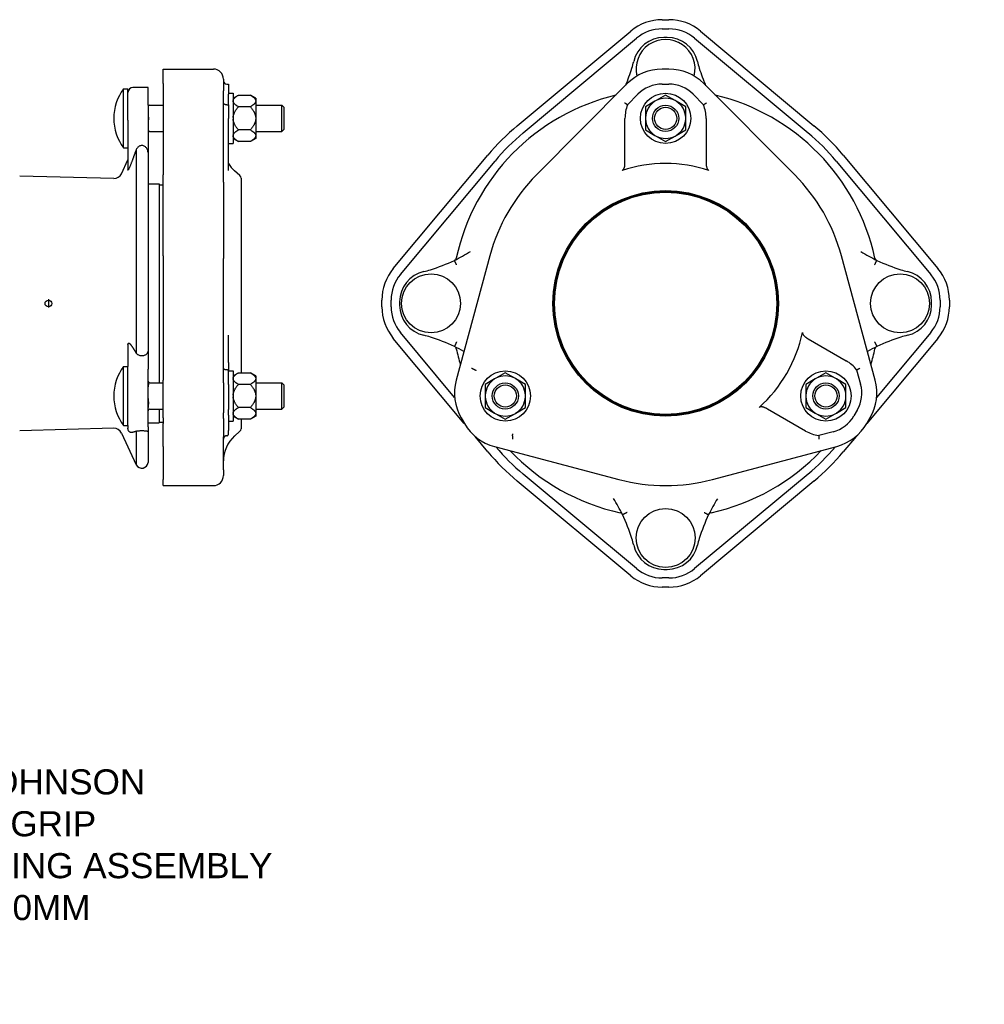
# Model space of a CAD drawing. Header units: millimetres. Extents: x 174 to 4346, y -111 to 879.
# Tile 4 of 5: x 790 to 1365, y -111 to 477. Entities that reach past the tile are written whole.
import ezdxf

# ---------------------------------------------------------------- set-up
doc = ezdxf.new("R2010")
doc.units = ezdxf.units.MM
for name, color, linetype in [('DETAIL', 2, 'Continuous'), ('ORIGIN', 6, 'Continuous'), ('TEXT', 7, 'Continuous')]:
    doc.layers.add(name, color=color, linetype=linetype)
doc.styles.add('fastrack', font='ARIAL.TTF')

msp = doc.modelspace()

# ---------------------------------------------------------------- linework, layer by layer
at = {"layer": 'DETAIL'}
for p, q in [((1173.15, 476.92), (1177.15, 476.92)), ((1173.15, 471.42), (1177.15, 471.42)), ((1086.62, 413.59), (1154.31, 470.09)), ((1090.14, 409.37), (1157.83, 465.87)), ((1176.15, 466.29), (1174.15, 466.29)), ((1192.48, 465.87), (1260.16, 409.37)), ((1196, 470.09), (1263.69, 413.59)), ((875.19, 438.75), (875.19, 447.42)), ((875.19, 447.42), (875.19, 447.42)), ((875.19, 447.42), (905.19, 447.42)), ((1177.1, 447.42), (1173.1, 447.42)), ((911.19, 441.42), (911.19, 434.52)), ((911.19, 441.42), (911.19, 441.42)), ((851.58, 400.43), (851.58, 435.63)), ((851.58, 435.63), (854.19, 435.63)), ((854.19, 417.02), (854.19, 435.63)), ((866.19, 436.53), (857.19, 436.53)), ((866.19, 425.85), (866.19, 436.53)), ((875.19, 438.75), (875.19, 384.22)), ((913.19, 438.46), (914.19, 438.46)), ((914.19, 438.45), (914.19, 438.46)), ((914.19, 438.45), (914.19, 432.43)), ((1152.26, 438.75), (1098.03, 384.22)), ((1173.11, 438.45), (1177.11, 438.46)), ((1252.22, 384.27), (1197.95, 438.76)), ((911.19, 379.99), (911.19, 434.52)), ((914.19, 433.03), (916.97, 433.03)), ((914.19, 426.1), (914.19, 432.43)), ((916.97, 433.03), (916.97, 403.03)), ((916.97, 430.03), (920.17, 431.88)), ((920.17, 431.88), (927.27, 431.88)), ((930.47, 430.03), (927.27, 431.88)), ((930.47, 430.03), (930.47, 428.63)), ((1152.43, 426.1), (1158.62, 432.43)), ((1175.15, 431.88), (1169.54, 428.63)), ((1180.77, 428.63), (1175.15, 431.88)), ((1191.6, 432.44), (1197.79, 426.11)), ((866.19, 425.85), (866.19, 397.55)), ((867.19, 425.88), (875.19, 425.88)), ((913.19, 426.1), (914.19, 426.1)), ((914.19, 426.1), (914.19, 418)), ((927.27, 424.95), (920.17, 424.95)), ((930.47, 428.63), (930.47, 428.19)), ((930.47, 428.19), (930.47, 418.47)), ((930.47, 425.88), (945.97, 425.88)), ((945.97, 410.18), (945.97, 425.88)), ((947.19, 424.66), (945.97, 425.88)), ((947.19, 424.66), (947.19, 411.4)), ((1168.78, 428.19), (1163.16, 424.95)), ((1163.16, 424.95), (1163.16, 418.47)), ((1169.54, 428.63), (1168.78, 428.19)), ((1181.53, 428.19), (1180.77, 428.63)), ((1187.15, 424.95), (1181.53, 428.19)), ((1187.15, 418.47), (1187.15, 424.95)), ((914.19, 391.69), (914.19, 418)), ((930.47, 418.47), (930.47, 417.59)), ((930.47, 417.59), (930.47, 407.86)), ((1150.91, 391.69), (1150.9, 418)), ((1163.16, 418.47), (1163.16, 417.59)), ((1163.16, 417.59), (1163.16, 411.1)), ((1187.15, 417.59), (1187.15, 418.47)), ((1187.15, 411.1), (1187.15, 417.59)), ((1199.32, 418.02), (1199.33, 391.7)), ((854.19, 417.02), (854.19, 387.26)), ((867.19, 410.18), (875.19, 410.18)), ((916.97, 406.02), (920.17, 404.18)), ((927.27, 411.1), (920.17, 411.1)), ((930.47, 406.02), (927.27, 404.18)), ((930.47, 410.18), (945.97, 410.18)), ((930.47, 407.86), (930.47, 407.42)), ((930.47, 407.42), (930.47, 406.02)), ((947.19, 411.4), (945.97, 410.18)), ((1163.16, 411.1), (1168.78, 407.86)), ((1168.78, 407.86), (1169.54, 407.42)), ((1169.54, 407.42), (1175.15, 404.18)), ((1175.15, 404.18), (1180.77, 407.42)), ((1180.77, 407.42), (1181.53, 407.86)), ((1181.53, 407.86), (1187.15, 411.1)), ((851.58, 400.43), (854.19, 400.43)), ((914.19, 403.03), (916.97, 403.03)), ((927.27, 404.18), (920.17, 404.18)), ((859.14, 399.35), (859.14, 277.8)), ((866.19, 397.55), (866.19, 278.86)), ((1012.59, 328.37), (1069.09, 396.06)), ((1281.22, 396.06), (1337.72, 328.37)), ((850.33, 384.96), (854.19, 393.24)), ((914.19, 386.94), (914.19, 391.69)), ((1016.81, 324.85), (1073.31, 392.54)), ((1277, 392.54), (1333.5, 324.85)), ((845.67, 382.07), (789.56, 383.52)), ((875.19, 335.89), (875.19, 384.22)), ((921.02, 383.87), (917.88, 386.67)), ((921.69, 382.37), (921.69, 266.13)), ((866.19, 378.88), (872.79, 378.88)), ((872.79, 378.88), (872.79, 260.13)), ((872.79, 378.38), (875.19, 378.38)), ((911.19, 379.99), (911.19, 334.33)), ((875.19, 335.89), (875.19, 261.66)), ((1070.16, 335.89), (1050.1, 261.66)), ((1300.24, 261.74), (1280.13, 335.97)), ((911.19, 260.09), (911.19, 334.33)), ((1005.76, 305.53), (1005.76, 309.53)), ((1011.26, 305.53), (1011.26, 309.53)), ((1016.39, 308.53), (1016.39, 306.53)), ((1333.92, 306.53), (1333.92, 308.53)), ((1339.05, 309.53), (1339.05, 305.53)), ((1344.55, 309.53), (1344.55, 305.53)), ((914.19, 282.42), (914.19, 288.68)), ((1049.19, 251.41), (1016.81, 290.2)), ((1333.5, 290.2), (1301.15, 251.45)), ((854.19, 282.96), (854.19, 269.83)), ((914.19, 272.35), (914.19, 282.42)), ((1054.97, 235.9), (1012.59, 286.68)), ((1260.16, 286.44), (1282.95, 273.29)), ((1337.72, 286.68), (1295.34, 235.91)), ((866.19, 278.86), (866.19, 268.3)), ((914.19, 272.35), (914.19, 267.37)), ((851.58, 234.68), (851.58, 269.88)), ((851.58, 269.88), (854.19, 269.88)), ((854.19, 256.64), (854.19, 269.83)), ((866.19, 233.82), (866.19, 268.3)), ((914.19, 259.05), (914.19, 267.37)), ((914.19, 267.28), (916.97, 267.28)), ((916.97, 267.28), (916.97, 237.28)), ((916.97, 264.28), (920.17, 266.13)), ((920.17, 266.13), (927.27, 266.13)), ((930.47, 264.28), (927.27, 266.13)), ((1079.46, 266.13), (1073.84, 262.88)), ((1085.07, 262.88), (1079.46, 266.13)), ((1270.85, 266.13), (1265.23, 262.88)), ((1276.47, 262.88), (1270.85, 266.13)), ((1289.2, 267.92), (1291.59, 259.4)), ((867.19, 260.13), (875.19, 260.13)), ((875.19, 239.27), (875.19, 261.66)), ((911.19, 260.09), (911.19, 242.27)), ((914.19, 259.05), (914.19, 244.25)), ((927.27, 259.2), (920.17, 259.2)), ((930.47, 264.28), (930.47, 262.88)), ((930.47, 262.88), (930.47, 262.44)), ((930.47, 262.44), (930.47, 252.72)), ((930.47, 260.13), (945.97, 260.13)), ((945.97, 244.43), (945.97, 260.13)), ((947.19, 258.91), (945.97, 260.13)), ((947.19, 258.91), (947.19, 245.65)), ((1073.08, 262.44), (1067.46, 259.2)), ((1067.46, 259.2), (1067.46, 252.72)), ((1073.84, 262.88), (1073.08, 262.44)), ((1085.83, 262.44), (1085.07, 262.88)), ((1091.45, 259.2), (1085.83, 262.44)), ((1091.45, 252.72), (1091.45, 259.2)), ((1264.47, 262.44), (1258.85, 259.2)), ((1258.85, 259.2), (1258.85, 252.72)), ((1265.23, 262.88), (1264.47, 262.44)), ((1277.23, 262.44), (1276.47, 262.88)), ((1282.84, 259.2), (1277.23, 262.44)), ((1282.84, 252.72), (1282.84, 259.2)), ((854.19, 234.68), (854.19, 256.64)), ((930.47, 252.72), (930.47, 251.84)), ((930.47, 251.84), (930.47, 242.11)), ((1067.46, 252.72), (1067.46, 251.84)), ((1067.46, 251.84), (1067.46, 245.35)), ((1091.45, 251.84), (1091.45, 252.72)), ((1091.45, 245.35), (1091.45, 251.84)), ((1258.85, 252.72), (1258.85, 251.84)), ((1258.85, 251.84), (1258.85, 245.35)), ((1282.84, 251.84), (1282.84, 252.72)), ((1282.84, 245.35), (1282.84, 251.84)), ((867.19, 244.43), (875.19, 244.43)), ((872.79, 244.43), (872.79, 236.18)), ((911.19, 238.81), (911.19, 242.27)), ((914.19, 240.79), (914.19, 244.25)), ((927.27, 245.35), (920.17, 245.35)), ((930.47, 244.43), (945.97, 244.43)), ((930.47, 242.11), (930.47, 241.67)), ((930.47, 241.67), (930.47, 240.27)), ((947.19, 245.65), (945.97, 244.43)), ((1067.46, 245.35), (1073.08, 242.11)), ((1073.08, 242.11), (1073.84, 241.67)), ((1073.84, 241.67), (1079.46, 238.43)), ((1079.46, 238.43), (1085.07, 241.67)), ((1085.07, 241.67), (1085.83, 242.11)), ((1085.83, 242.11), (1091.45, 245.35)), ((1258.76, 231.35), (1235.96, 244.5)), ((1258.85, 245.35), (1264.47, 242.11)), ((1264.47, 242.11), (1265.23, 241.67)), ((1265.23, 241.67), (1270.85, 238.43)), ((1270.85, 238.43), (1276.47, 241.67)), ((1276.47, 241.67), (1277.23, 242.11)), ((1277.23, 242.11), (1282.84, 245.35)), ((1289.56, 243.83), (1287.56, 240.37)), ((866.19, 236.18), (872.79, 236.18)), ((872.79, 236.68), (875.19, 236.68)), ((875.19, 239.27), (875.19, 235.81)), ((875.19, 222.09), (875.19, 235.81)), ((911.19, 238.81), (911.19, 227.89)), ((914.19, 240.79), (914.19, 231.72)), ((914.19, 237.28), (916.97, 237.28)), ((916.97, 240.27), (920.17, 238.43)), ((927.27, 238.43), (920.17, 238.43)), ((921.69, 238.43), (921.69, 232.68)), ((930.47, 240.27), (927.27, 238.43)), ((1053.03, 239.27), (1055.03, 235.81)), ((1295.33, 235.89), (1297.33, 239.36)), ((845.67, 232.98), (789.56, 231.53)), ((850.33, 230.09), (859.14, 211.2)), ((851.58, 234.68), (854.19, 234.68)), ((854.19, 234.68), (854.19, 233.01)), ((859.14, 231.14), (859.14, 211.2)), ((866.19, 233.82), (866.19, 230.96)), ((866.19, 230.96), (866.19, 212.65)), ((914.19, 229.58), (914.19, 231.72)), ((921.02, 231.19), (917.88, 228.38)), ((1275.1, 230.83), (1266.53, 228.63)), ((911.19, 208.19), (911.19, 227.89)), ((1069.09, 218.99), (1061.55, 228.02)), ((1288.85, 228.13), (1281.22, 218.99)), ((875.19, 222.09), (875.19, 202.39)), ((1072.96, 222.09), (1147.3, 202.39)), ((1203.08, 202.41), (1277.41, 222.16)), ((911.19, 208.19), (911.19, 204.76)), ((875.19, 198.76), (875.19, 202.39)), ((1154.31, 144.96), (1086.62, 201.46)), ((1157.83, 149.18), (1090.14, 205.68)), ((1260.16, 205.68), (1192.48, 149.18)), ((1263.69, 201.46), (1196, 144.96)), ((875.19, 198.76), (905.19, 198.76)), ((1174.15, 148.76), (1176.15, 148.76)), ((1177.15, 143.63), (1173.15, 143.63)), ((1177.15, 138.13), (1173.15, 138.13))]:
    msp.add_line(p, q, dxfattribs=at)
at = {"layer": 'DETAIL', "flags": 128}
for points in [[(916.97, 428.63), (916.99, 428.76), (917.02, 428.89), (917.06, 429.02), (917.11, 429.15), (917.17, 429.28), (917.24, 429.41), (917.32, 429.54), (917.41, 429.67), (917.5, 429.8), (917.61, 429.93), (917.73, 430.06), (917.85, 430.2), (917.99, 430.33), (918.14, 430.46), (918.29, 430.6), (918.46, 430.74), (918.63, 430.87), (918.82, 431.01), (919.02, 431.15), (919.23, 431.29), (919.45, 431.44), (919.68, 431.58), (919.92, 431.73), (920.17, 431.88)], [(927.27, 431.88), (927.52, 431.73), (927.77, 431.58), (928, 431.44), (928.21, 431.29), (928.42, 431.15), (928.62, 431.01), (928.81, 430.87), (928.98, 430.74), (929.15, 430.6), (929.3, 430.46), (929.45, 430.33), (929.59, 430.2), (929.71, 430.06), (929.83, 429.93), (929.94, 429.8), (930.03, 429.67), (930.12, 429.54), (930.2, 429.41), (930.27, 429.28), (930.33, 429.15), (930.38, 429.02), (930.42, 428.89), (930.45, 428.76), (930.47, 428.63)], [(866.19, 426.28), (866.2, 426.28), (866.21, 426.28), (866.23, 426.28), (866.25, 426.28), (866.27, 426.28), (866.29, 426.28), (866.32, 426.28), (866.34, 426.28), (866.36, 426.28), (866.38, 426.28), (866.39, 426.28), (866.39, 426.28), (866.39, 426.28), (866.38, 426.28), (866.36, 426.28), (866.34, 426.28), (866.32, 426.27), (866.29, 426.27), (866.27, 426.27), (866.25, 426.27), (866.23, 426.27), (866.21, 426.27), (866.2, 426.27), (866.19, 426.27)], [(913.19, 426.1), (913.06, 426.1), (912.93, 426.11), (912.8, 426.12), (912.67, 426.13), (912.54, 426.16), (912.42, 426.18), (912.3, 426.21), (912.18, 426.25), (912.07, 426.29), (911.97, 426.33), (911.87, 426.37), (911.77, 426.42), (911.68, 426.48), (911.6, 426.53), (911.52, 426.59), (911.46, 426.65), (911.39, 426.72), (911.34, 426.78), (911.3, 426.85), (911.26, 426.92), (911.23, 426.99), (911.21, 427.06), (911.19, 427.14), (911.19, 427.21)], [(920.17, 424.95), (919.92, 425.1), (919.68, 425.25), (919.45, 425.39), (919.23, 425.54), (919.02, 425.68), (918.82, 425.82), (918.63, 425.96), (918.46, 426.09), (918.29, 426.23), (918.14, 426.36), (917.99, 426.5), (917.85, 426.63), (917.73, 426.76), (917.61, 426.9), (917.5, 427.03), (917.41, 427.16), (917.32, 427.29), (917.24, 427.42), (917.17, 427.55), (917.11, 427.68), (917.06, 427.81), (917.02, 427.94), (916.99, 428.07), (916.97, 428.19)], [(916.97, 418.47), (916.99, 418.72), (917.02, 418.98), (917.06, 419.24), (917.11, 419.5), (917.17, 419.76), (917.24, 420.02), (917.32, 420.28), (917.41, 420.54), (917.5, 420.8), (917.61, 421.06), (917.73, 421.33), (917.85, 421.59), (917.99, 421.86), (918.14, 422.13), (918.29, 422.4), (918.46, 422.67), (918.63, 422.94), (918.82, 423.22), (919.02, 423.5), (919.23, 423.79), (919.45, 424.07), (919.68, 424.36), (919.92, 424.65), (920.17, 424.95)], [(930.47, 428.19), (930.45, 428.07), (930.42, 427.94), (930.38, 427.81), (930.33, 427.68), (930.27, 427.55), (930.2, 427.42), (930.12, 427.29), (930.03, 427.16), (929.94, 427.03), (929.83, 426.9), (929.71, 426.76), (929.59, 426.63), (929.45, 426.5), (929.3, 426.36), (929.15, 426.23), (928.98, 426.09), (928.81, 425.96), (928.62, 425.82), (928.42, 425.68), (928.21, 425.54), (928, 425.39), (927.77, 425.25), (927.52, 425.1), (927.27, 424.95)], [(927.27, 424.95), (927.52, 424.65), (927.77, 424.36), (928, 424.07), (928.21, 423.79), (928.42, 423.5), (928.62, 423.22), (928.81, 422.94), (928.98, 422.67), (929.15, 422.4), (929.3, 422.13), (929.45, 421.86), (929.59, 421.59), (929.71, 421.33), (929.83, 421.06), (929.94, 420.8), (930.03, 420.54), (930.12, 420.28), (930.2, 420.02), (930.27, 419.76), (930.33, 419.5), (930.38, 419.24), (930.42, 418.98), (930.45, 418.72), (930.47, 418.47)], [(1152.43, 426.1), (1152.43, 426.1), (1152.41, 426.11), (1152.4, 426.12), (1152.37, 426.13), (1152.34, 426.16), (1152.3, 426.18), (1152.25, 426.21), (1152.2, 426.25), (1152.14, 426.29), (1152.07, 426.33), (1152, 426.37), (1151.92, 426.42), (1151.84, 426.48), (1151.75, 426.53), (1151.66, 426.59), (1151.57, 426.65), (1151.47, 426.72), (1151.37, 426.78), (1151.27, 426.85), (1151.16, 426.92), (1151.05, 426.99), (1150.94, 427.06), (1150.83, 427.14), (1150.72, 427.21)], [(1197.79, 426.11), (1197.8, 426.11), (1197.81, 426.12), (1197.83, 426.13), (1197.85, 426.15), (1197.89, 426.17), (1197.93, 426.2), (1197.97, 426.23), (1198.03, 426.26), (1198.09, 426.3), (1198.15, 426.34), (1198.22, 426.39), (1198.3, 426.44), (1198.38, 426.49), (1198.47, 426.55), (1198.56, 426.61), (1198.65, 426.67), (1198.75, 426.73), (1198.85, 426.8), (1198.96, 426.87), (1199.06, 426.94), (1199.17, 427.01), (1199.28, 427.08), (1199.39, 427.15), (1199.5, 427.23)], [(866.19, 421.22), (866.2, 420.96), (866.21, 420.68), (866.23, 420.41), (866.25, 420.15), (866.27, 419.89), (866.29, 419.63), (866.32, 419.36), (866.34, 419.08), (866.36, 418.81), (866.38, 418.54), (866.39, 418.27), (866.39, 418.02), (866.39, 417.76), (866.38, 417.49), (866.36, 417.22), (866.34, 416.95), (866.32, 416.67), (866.29, 416.4), (866.27, 416.14), (866.25, 415.88), (866.23, 415.62), (866.21, 415.35), (866.2, 415.07), (866.19, 414.81)], [(920.17, 411.1), (919.92, 411.4), (919.68, 411.69), (919.45, 411.98), (919.23, 412.27), (919.02, 412.55), (918.82, 412.83), (918.63, 413.11), (918.46, 413.38), (918.29, 413.66), (918.14, 413.93), (917.99, 414.2), (917.85, 414.46), (917.73, 414.73), (917.61, 414.99), (917.5, 415.25), (917.41, 415.52), (917.32, 415.78), (917.24, 416.04), (917.17, 416.29), (917.11, 416.55), (917.06, 416.81), (917.02, 417.07), (916.99, 417.33), (916.97, 417.59)], [(930.47, 417.59), (930.45, 417.33), (930.42, 417.07), (930.38, 416.81), (930.33, 416.55), (930.27, 416.29), (930.2, 416.04), (930.12, 415.78), (930.03, 415.52), (929.94, 415.25), (929.83, 414.99), (929.71, 414.73), (929.59, 414.46), (929.45, 414.2), (929.3, 413.93), (929.15, 413.66), (928.98, 413.38), (928.81, 413.11), (928.62, 412.83), (928.42, 412.55), (928.21, 412.27), (928, 411.98), (927.77, 411.69), (927.52, 411.4), (927.27, 411.1)], [(866.19, 409.77), (866.19, 409.77), (866.2, 409.77), (866.2, 409.77), (866.21, 409.77), (866.22, 409.77), (866.22, 409.77), (866.23, 409.77), (866.25, 409.77), (866.26, 409.77), (866.27, 409.77), (866.28, 409.77), (866.29, 409.77), (866.3, 409.77), (866.32, 409.77), (866.33, 409.78), (866.34, 409.78), (866.35, 409.78), (866.36, 409.78), (866.37, 409.78), (866.38, 409.78), (866.38, 409.78), (866.39, 409.78), (866.39, 409.78), (866.39, 409.78)], [(916.97, 407.86), (916.99, 407.99), (917.02, 408.12), (917.06, 408.25), (917.11, 408.38), (917.17, 408.51), (917.24, 408.64), (917.32, 408.76), (917.41, 408.9), (917.5, 409.03), (917.61, 409.16), (917.73, 409.29), (917.85, 409.42), (917.99, 409.55), (918.14, 409.69), (918.29, 409.82), (918.46, 409.96), (918.63, 410.1), (918.82, 410.24), (919.02, 410.38), (919.23, 410.52), (919.45, 410.66), (919.68, 410.81), (919.92, 410.95), (920.17, 411.1)], [(920.17, 404.18), (919.92, 404.33), (919.68, 404.47), (919.45, 404.62), (919.23, 404.76), (919.02, 404.9), (918.82, 405.04), (918.63, 405.18), (918.46, 405.32), (918.29, 405.45), (918.14, 405.59), (917.99, 405.72), (917.85, 405.86), (917.73, 405.99), (917.61, 406.12), (917.5, 406.25), (917.41, 406.38), (917.32, 406.51), (917.24, 406.64), (917.17, 406.77), (917.11, 406.9), (917.06, 407.03), (917.02, 407.16), (916.99, 407.29), (916.97, 407.42)], [(927.27, 411.1), (927.52, 410.95), (927.77, 410.81), (928, 410.66), (928.21, 410.52), (928.42, 410.38), (928.62, 410.24), (928.81, 410.1), (928.98, 409.96), (929.15, 409.82), (929.3, 409.69), (929.45, 409.55), (929.59, 409.42), (929.71, 409.29), (929.83, 409.16), (929.94, 409.03), (930.03, 408.9), (930.12, 408.76), (930.2, 408.64), (930.27, 408.51), (930.33, 408.38), (930.38, 408.25), (930.42, 408.12), (930.45, 407.99), (930.47, 407.86)], [(930.47, 407.42), (930.45, 407.29), (930.42, 407.16), (930.38, 407.03), (930.33, 406.9), (930.27, 406.77), (930.2, 406.64), (930.12, 406.51), (930.03, 406.38), (929.94, 406.25), (929.83, 406.12), (929.71, 405.99), (929.59, 405.86), (929.45, 405.72), (929.3, 405.59), (929.15, 405.45), (928.98, 405.32), (928.81, 405.18), (928.62, 405.04), (928.42, 404.9), (928.21, 404.76), (928, 404.62), (927.77, 404.47), (927.52, 404.33), (927.27, 404.18)], [(866.19, 397.55), (866.15, 397.98), (866.08, 398.41), (865.97, 398.82), (865.84, 399.21), (865.67, 399.6), (865.46, 399.99), (865.21, 400.35), (864.94, 400.68), (864.63, 400.98), (864.26, 401.26), (863.87, 401.49), (863.46, 401.66), (863, 401.77), (862.54, 401.82), (862.09, 401.8), (861.63, 401.71), (861.2, 401.55), (860.8, 401.35), (860.43, 401.09), (860.09, 400.79), (859.81, 400.47), (859.55, 400.12), (859.33, 399.74), (859.14, 399.35)], [(857.19, 394.09), (857.07, 393.75), (856.94, 393.42), (856.82, 393.08), (856.7, 392.76), (856.58, 392.43), (856.46, 392.1), (856.33, 391.76), (856.2, 391.42), (856.07, 391.07), (855.93, 390.72), (855.79, 390.37), (855.65, 390.02), (855.51, 389.67), (855.37, 389.32), (855.23, 388.98), (855.09, 388.65), (854.95, 388.32), (854.8, 388), (854.65, 387.69), (854.48, 387.39), (854.34, 387.18), (854.25, 387.1), (854.2, 387.14), (854.19, 387.26)], [(859.14, 399.35), (859.06, 399.12), (858.97, 398.9), (858.89, 398.68), (858.81, 398.46), (858.72, 398.23), (858.64, 398.01), (858.56, 397.79), (858.47, 397.57), (858.39, 397.35), (858.31, 397.13), (858.23, 396.91), (858.15, 396.69), (858.06, 396.47), (857.98, 396.25), (857.9, 396.03), (857.82, 395.82), (857.74, 395.6), (857.66, 395.38), (857.58, 395.17), (857.5, 394.95), (857.43, 394.74), (857.35, 394.52), (857.27, 394.31), (857.19, 394.09)], [(1149.24, 386.94), (1149.4, 387), (1149.54, 387.09), (1149.67, 387.19), (1149.8, 387.3), (1149.91, 387.42), (1150.02, 387.56), (1150.11, 387.69), (1150.2, 387.84), (1150.29, 388.01), (1150.37, 388.19), (1150.45, 388.39), (1150.53, 388.6), (1150.6, 388.84), (1150.66, 389.08), (1150.72, 389.34), (1150.77, 389.59), (1150.8, 389.85), (1150.84, 390.11), (1150.86, 390.38), (1150.88, 390.64), (1150.9, 390.91), (1150.91, 391.17), (1150.91, 391.43), (1150.91, 391.69)], [(1199.33, 391.7), (1199.34, 391.48), (1199.34, 391.24), (1199.35, 391), (1199.36, 390.76), (1199.38, 390.51), (1199.4, 390.26), (1199.43, 390), (1199.46, 389.75), (1199.5, 389.5), (1199.55, 389.25), (1199.61, 389), (1199.68, 388.76), (1199.75, 388.53), (1199.84, 388.3), (1199.93, 388.09), (1200.02, 387.9), (1200.12, 387.73), (1200.23, 387.58), (1200.33, 387.44), (1200.45, 387.32), (1200.57, 387.2), (1200.71, 387.1), (1200.85, 387.02), (1201.01, 386.96)], [(1050.37, 330.52), (1050.29, 330.7), (1050.2, 330.88), (1050.12, 331.05), (1050.03, 331.22), (1049.95, 331.39), (1049.87, 331.55), (1049.79, 331.71), (1049.71, 331.87), (1049.64, 332.02), (1049.57, 332.16), (1049.5, 332.3), (1049.43, 332.43), (1049.38, 332.55), (1049.32, 332.66), (1049.27, 332.76), (1049.22, 332.85), (1049.18, 332.94), (1049.15, 333.01), (1049.12, 333.07), (1049.09, 333.12), (1049.07, 333.16), (1049.06, 333.19), (1049.05, 333.21), (1049.05, 333.21)], [(1299.94, 330.52), (1300.03, 330.69), (1300.12, 330.87), (1300.2, 331.04), (1300.29, 331.22), (1300.37, 331.38), (1300.45, 331.55), (1300.53, 331.71), (1300.6, 331.87), (1300.68, 332.02), (1300.75, 332.16), (1300.81, 332.3), (1300.88, 332.42), (1300.93, 332.55), (1300.99, 332.66), (1301.04, 332.76), (1301.08, 332.85), (1301.12, 332.94), (1301.16, 333.01), (1301.19, 333.07), (1301.22, 333.12), (1301.24, 333.16), (1301.25, 333.19), (1301.26, 333.21), (1301.26, 333.21)], [(1256.88, 290.26), (1256.86, 290.1), (1256.86, 289.93), (1256.88, 289.76), (1256.91, 289.6), (1256.96, 289.44), (1257.03, 289.28), (1257.1, 289.13), (1257.18, 288.97), (1257.28, 288.82), (1257.4, 288.65), (1257.53, 288.49), (1257.68, 288.31), (1257.85, 288.14), (1258.03, 287.96), (1258.22, 287.78), (1258.42, 287.61), (1258.62, 287.45), (1258.83, 287.29), (1259.05, 287.14), (1259.27, 286.99), (1259.49, 286.84), (1259.71, 286.7), (1259.94, 286.57), (1260.16, 286.44)], [(854.19, 282.96), (854.2, 283.24), (854.24, 283.49), (854.32, 283.69), (854.42, 283.82), (854.54, 283.89), (854.67, 283.9), (854.8, 283.86), (854.94, 283.8), (855.08, 283.7), (855.22, 283.59), (855.36, 283.46), (855.51, 283.32), (855.65, 283.16), (855.79, 282.99), (855.93, 282.82), (856.06, 282.65), (856.2, 282.47), (856.33, 282.27), (856.47, 282.07), (856.62, 281.86), (856.76, 281.64), (856.9, 281.41), (857.05, 281.18), (857.19, 280.94)], [(1050.36, 284.54), (1050.28, 284.36), (1050.19, 284.18), (1050.1, 284.01), (1050.02, 283.84), (1049.94, 283.67), (1049.86, 283.5), (1049.78, 283.34), (1049.7, 283.19), (1049.63, 283.04), (1049.56, 282.89), (1049.49, 282.76), (1049.43, 282.63), (1049.37, 282.51), (1049.32, 282.4), (1049.27, 282.29), (1049.22, 282.2), (1049.18, 282.12), (1049.15, 282.04), (1049.12, 281.98), (1049.09, 281.93), (1049.07, 281.89), (1049.06, 281.86), (1049.05, 281.85), (1049.05, 281.84)], [(1299.93, 284.53), (1300.02, 284.35), (1300.11, 284.18), (1300.19, 284), (1300.28, 283.83), (1300.36, 283.67), (1300.44, 283.5), (1300.52, 283.34), (1300.6, 283.18), (1300.67, 283.04), (1300.74, 282.89), (1300.81, 282.76), (1300.87, 282.63), (1300.93, 282.51), (1300.99, 282.4), (1301.04, 282.29), (1301.08, 282.2), (1301.12, 282.12), (1301.16, 282.04), (1301.19, 281.98), (1301.22, 281.93), (1301.24, 281.89), (1301.25, 281.86), (1301.26, 281.85), (1301.26, 281.84)], [(857.19, 280.94), (857.27, 280.8), (857.35, 280.67), (857.43, 280.53), (857.51, 280.4), (857.59, 280.27), (857.67, 280.14), (857.75, 280), (857.83, 279.87), (857.92, 279.74), (858, 279.61), (858.08, 279.48), (858.16, 279.35), (858.24, 279.22), (858.32, 279.09), (858.4, 278.96), (858.49, 278.83), (858.57, 278.7), (858.65, 278.57), (858.73, 278.44), (858.81, 278.31), (858.9, 278.19), (858.98, 278.06), (859.06, 277.93), (859.14, 277.8)], [(859.14, 277.8), (859.34, 277.56), (859.58, 277.34), (859.85, 277.13), (860.15, 276.94), (860.48, 276.78), (860.84, 276.64), (861.22, 276.54), (861.62, 276.46), (862.03, 276.41), (862.45, 276.39), (862.87, 276.41), (863.28, 276.45), (863.68, 276.53), (864.06, 276.64), (864.42, 276.77), (864.75, 276.93), (865.06, 277.12), (865.33, 277.32), (865.57, 277.54), (865.77, 277.79), (865.93, 278.04), (866.06, 278.3), (866.14, 278.58), (866.19, 278.86)], [(913.19, 267.84), (913.06, 267.84), (912.93, 267.85), (912.8, 267.86), (912.67, 267.87), (912.54, 267.89), (912.42, 267.91), (912.3, 267.94), (912.18, 267.97), (912.07, 268), (911.97, 268.04), (911.87, 268.07), (911.77, 268.12), (911.68, 268.16), (911.6, 268.21), (911.52, 268.26), (911.46, 268.31), (911.39, 268.36), (911.34, 268.41), (911.3, 268.47), (911.26, 268.53), (911.23, 268.59), (911.21, 268.64), (911.19, 268.7), (911.19, 268.76)], [(914.19, 267.37), (914.19, 267.4), (914.18, 267.43), (914.17, 267.46), (914.16, 267.49), (914.14, 267.52), (914.12, 267.55), (914.09, 267.58), (914.06, 267.61), (914.02, 267.63), (913.99, 267.66), (913.95, 267.68), (913.9, 267.7), (913.85, 267.72), (913.8, 267.74), (913.75, 267.76), (913.69, 267.78), (913.64, 267.79), (913.58, 267.81), (913.51, 267.82), (913.45, 267.83), (913.39, 267.83), (913.32, 267.84), (913.26, 267.84), (913.19, 267.84)], [(916.97, 262.88), (916.99, 263.01), (917.02, 263.14), (917.06, 263.27), (917.11, 263.4), (917.17, 263.53), (917.24, 263.66), (917.32, 263.79), (917.41, 263.92), (917.5, 264.05), (917.61, 264.18), (917.73, 264.31), (917.85, 264.45), (917.99, 264.58), (918.14, 264.71), (918.29, 264.85), (918.46, 264.99), (918.63, 265.12), (918.82, 265.26), (919.02, 265.4), (919.23, 265.54), (919.45, 265.69), (919.68, 265.83), (919.92, 265.98), (920.17, 266.13)], [(927.27, 266.13), (927.52, 265.98), (927.77, 265.83), (928, 265.69), (928.21, 265.54), (928.42, 265.4), (928.62, 265.26), (928.81, 265.12), (928.98, 264.99), (929.15, 264.85), (929.3, 264.71), (929.45, 264.58), (929.59, 264.45), (929.71, 264.31), (929.83, 264.18), (929.94, 264.05), (930.03, 263.92), (930.12, 263.79), (930.2, 263.66), (930.27, 263.53), (930.33, 263.4), (930.38, 263.27), (930.42, 263.14), (930.45, 263.01), (930.47, 262.88)], [(1061.14, 267.84), (1061.13, 267.84), (1061.12, 267.85), (1061.1, 267.86), (1061.07, 267.87), (1061.04, 267.89), (1060.99, 267.91), (1060.94, 267.94), (1060.89, 267.97), (1060.83, 268), (1060.76, 268.04), (1060.68, 268.07), (1060.6, 268.12), (1060.51, 268.16), (1060.42, 268.21), (1060.32, 268.26), (1060.22, 268.31), (1060.12, 268.36), (1060.01, 268.41), (1059.9, 268.47), (1059.78, 268.53), (1059.67, 268.59), (1059.55, 268.64), (1059.43, 268.7), (1059.32, 268.76)], [(1062.04, 267.37), (1061.98, 267.4), (1061.93, 267.43), (1061.87, 267.46), (1061.81, 267.49), (1061.75, 267.52), (1061.7, 267.55), (1061.64, 267.58), (1061.59, 267.61), (1061.54, 267.63), (1061.49, 267.66), (1061.45, 267.68), (1061.4, 267.7), (1061.36, 267.72), (1061.33, 267.74), (1061.29, 267.76), (1061.26, 267.78), (1061.23, 267.79), (1061.21, 267.81), (1061.18, 267.82), (1061.17, 267.83), (1061.15, 267.83), (1061.14, 267.84), (1061.14, 267.84), (1061.14, 267.84)], [(1289.2, 267.92), (1289.2, 267.92), (1289.22, 267.93), (1289.23, 267.94), (1289.26, 267.95), (1289.3, 267.97), (1289.34, 267.99), (1289.39, 268.02), (1289.45, 268.05), (1289.51, 268.08), (1289.58, 268.12), (1289.65, 268.15), (1289.74, 268.2), (1289.82, 268.24), (1289.92, 268.29), (1290.01, 268.34), (1290.11, 268.39), (1290.22, 268.44), (1290.33, 268.5), (1290.44, 268.55), (1290.55, 268.61), (1290.67, 268.67), (1290.78, 268.73), (1290.9, 268.78), (1291.02, 268.84)], [(866.19, 261.01), (866.2, 260.87), (866.21, 260.73), (866.23, 260.6), (866.25, 260.46), (866.27, 260.33), (866.29, 260.2), (866.32, 260.06), (866.34, 259.92), (866.36, 259.78), (866.38, 259.64), (866.39, 259.51), (866.39, 259.37), (866.39, 259.24), (866.38, 259.11), (866.36, 258.97), (866.34, 258.83), (866.32, 258.69), (866.29, 258.55), (866.27, 258.42), (866.25, 258.29), (866.23, 258.15), (866.21, 258.02), (866.2, 257.88), (866.19, 257.74)], [(920.17, 259.2), (919.92, 259.35), (919.68, 259.5), (919.45, 259.64), (919.23, 259.79), (919.02, 259.93), (918.82, 260.07), (918.63, 260.21), (918.46, 260.34), (918.29, 260.48), (918.14, 260.61), (917.99, 260.75), (917.85, 260.88), (917.73, 261.01), (917.61, 261.15), (917.5, 261.28), (917.41, 261.41), (917.32, 261.54), (917.24, 261.67), (917.17, 261.8), (917.11, 261.93), (917.06, 262.06), (917.02, 262.19), (916.99, 262.32), (916.97, 262.44)], [(916.97, 252.72), (916.99, 252.97), (917.02, 253.23), (917.06, 253.49), (917.11, 253.75), (917.17, 254.01), (917.24, 254.27), (917.32, 254.53), (917.41, 254.79), (917.5, 255.05), (917.61, 255.31), (917.73, 255.58), (917.85, 255.84), (917.99, 256.11), (918.14, 256.38), (918.29, 256.65), (918.46, 256.92), (918.63, 257.19), (918.82, 257.47), (919.02, 257.75), (919.23, 258.04), (919.45, 258.32), (919.68, 258.61), (919.92, 258.9), (920.17, 259.2)], [(930.47, 262.44), (930.45, 262.32), (930.42, 262.19), (930.38, 262.06), (930.33, 261.93), (930.27, 261.8), (930.2, 261.67), (930.12, 261.54), (930.03, 261.41), (929.94, 261.28), (929.83, 261.15), (929.71, 261.01), (929.59, 260.88), (929.45, 260.75), (929.3, 260.61), (929.15, 260.48), (928.98, 260.34), (928.81, 260.21), (928.62, 260.07), (928.42, 259.93), (928.21, 259.79), (928, 259.64), (927.77, 259.5), (927.52, 259.35), (927.27, 259.2)], [(927.27, 259.2), (927.52, 258.9), (927.77, 258.61), (928, 258.32), (928.21, 258.04), (928.42, 257.75), (928.62, 257.47), (928.81, 257.19), (928.98, 256.92), (929.15, 256.65), (929.3, 256.38), (929.45, 256.11), (929.59, 255.84), (929.71, 255.58), (929.83, 255.31), (929.94, 255.05), (930.03, 254.79), (930.12, 254.53), (930.2, 254.27), (930.27, 254.01), (930.33, 253.75), (930.38, 253.49), (930.42, 253.23), (930.45, 252.97), (930.47, 252.72)], [(866.19, 250.83), (866.2, 250.6), (866.21, 250.37), (866.23, 250.13), (866.25, 249.91), (866.27, 249.69), (866.29, 249.46), (866.32, 249.23), (866.34, 248.99), (866.36, 248.75), (866.38, 248.52), (866.39, 248.29), (866.39, 248.07), (866.39, 247.85), (866.38, 247.62), (866.36, 247.39), (866.34, 247.15), (866.32, 246.92), (866.29, 246.68), (866.27, 246.45), (866.25, 246.23), (866.23, 246.01), (866.21, 245.78), (866.2, 245.54), (866.19, 245.32)], [(920.17, 245.35), (919.92, 245.65), (919.68, 245.94), (919.45, 246.23), (919.23, 246.52), (919.02, 246.8), (918.82, 247.08), (918.63, 247.36), (918.46, 247.63), (918.29, 247.91), (918.14, 248.18), (917.99, 248.45), (917.85, 248.71), (917.73, 248.98), (917.61, 249.24), (917.5, 249.5), (917.41, 249.77), (917.32, 250.03), (917.24, 250.29), (917.17, 250.54), (917.11, 250.8), (917.06, 251.06), (917.02, 251.32), (916.99, 251.58), (916.97, 251.84)], [(930.47, 251.84), (930.45, 251.58), (930.42, 251.32), (930.38, 251.06), (930.33, 250.8), (930.27, 250.54), (930.2, 250.29), (930.12, 250.03), (930.03, 249.77), (929.94, 249.5), (929.83, 249.24), (929.71, 248.98), (929.59, 248.71), (929.45, 248.45), (929.3, 248.18), (929.15, 247.91), (928.98, 247.63), (928.81, 247.36), (928.62, 247.08), (928.42, 246.8), (928.21, 246.52), (928, 246.23), (927.77, 245.94), (927.52, 245.65), (927.27, 245.35)], [(916.97, 242.11), (916.99, 242.24), (917.02, 242.37), (917.06, 242.5), (917.11, 242.63), (917.17, 242.76), (917.24, 242.89), (917.32, 243.01), (917.41, 243.15), (917.5, 243.28), (917.61, 243.41), (917.73, 243.54), (917.85, 243.67), (917.99, 243.8), (918.14, 243.94), (918.29, 244.07), (918.46, 244.21), (918.63, 244.35), (918.82, 244.49), (919.02, 244.63), (919.23, 244.77), (919.45, 244.91), (919.68, 245.06), (919.92, 245.2), (920.17, 245.35)], [(920.17, 238.43), (919.92, 238.58), (919.68, 238.72), (919.45, 238.87), (919.23, 239.01), (919.02, 239.15), (918.82, 239.29), (918.63, 239.43), (918.46, 239.57), (918.29, 239.7), (918.14, 239.84), (917.99, 239.97), (917.85, 240.11), (917.73, 240.24), (917.61, 240.37), (917.5, 240.5), (917.41, 240.63), (917.32, 240.76), (917.24, 240.89), (917.17, 241.02), (917.11, 241.15), (917.06, 241.28), (917.02, 241.41), (916.99, 241.54), (916.97, 241.67)], [(927.27, 245.35), (927.52, 245.2), (927.77, 245.06), (928, 244.91), (928.21, 244.77), (928.42, 244.63), (928.62, 244.49), (928.81, 244.35), (928.98, 244.21), (929.15, 244.07), (929.3, 243.94), (929.45, 243.8), (929.59, 243.67), (929.71, 243.54), (929.83, 243.41), (929.94, 243.28), (930.03, 243.15), (930.12, 243.01), (930.2, 242.89), (930.27, 242.76), (930.33, 242.63), (930.38, 242.5), (930.42, 242.37), (930.45, 242.24), (930.47, 242.11)], [(930.47, 241.67), (930.45, 241.54), (930.42, 241.41), (930.38, 241.28), (930.33, 241.15), (930.27, 241.02), (930.2, 240.89), (930.12, 240.76), (930.03, 240.63), (929.94, 240.5), (929.83, 240.37), (929.71, 240.24), (929.59, 240.11), (929.45, 239.97), (929.3, 239.84), (929.15, 239.7), (928.98, 239.57), (928.81, 239.43), (928.62, 239.29), (928.42, 239.15), (928.21, 239.01), (928, 238.87), (927.77, 238.72), (927.52, 238.58), (927.27, 238.43)], [(1235.96, 244.5), (1235.77, 244.61), (1235.56, 244.72), (1235.35, 244.84), (1235.13, 244.95), (1234.91, 245.06), (1234.68, 245.16), (1234.44, 245.27), (1234.21, 245.36), (1233.97, 245.45), (1233.73, 245.54), (1233.48, 245.61), (1233.24, 245.67), (1233, 245.72), (1232.76, 245.76), (1232.54, 245.79), (1232.33, 245.8), (1232.13, 245.8), (1231.94, 245.79), (1231.77, 245.76), (1231.61, 245.72), (1231.45, 245.67), (1231.29, 245.61), (1231.15, 245.52), (1231.02, 245.42)], [(857.19, 230.59), (857.06, 230.55), (856.94, 230.52), (856.81, 230.49), (856.69, 230.48), (856.56, 230.46), (856.44, 230.46), (856.31, 230.46), (856.19, 230.46), (856.06, 230.48), (855.93, 230.5), (855.8, 230.53), (855.67, 230.57), (855.53, 230.62), (855.4, 230.68), (855.27, 230.75), (855.13, 230.84), (855, 230.94), (854.87, 231.07), (854.72, 231.24), (854.55, 231.5), (854.34, 231.97), (854.24, 232.4), (854.2, 232.73), (854.19, 233.01)], [(859.14, 231.14), (859.05, 231.12), (858.97, 231.1), (858.88, 231.07), (858.79, 231.05), (858.71, 231.03), (858.62, 231), (858.54, 230.98), (858.46, 230.95), (858.37, 230.93), (858.29, 230.91), (858.21, 230.88), (858.13, 230.86), (858.05, 230.84), (857.96, 230.81), (857.88, 230.79), (857.81, 230.77), (857.73, 230.75), (857.65, 230.72), (857.57, 230.7), (857.49, 230.68), (857.42, 230.65), (857.34, 230.63), (857.27, 230.61), (857.19, 230.59)], [(866.19, 230.96), (866.16, 230.99), (866.11, 231.03), (866.04, 231.07), (865.94, 231.1), (865.82, 231.13), (865.69, 231.17), (865.51, 231.2), (865.31, 231.23), (865.07, 231.27), (864.8, 231.29), (864.49, 231.32), (864.13, 231.35), (863.72, 231.37), (863.28, 231.38), (862.78, 231.39), (862.29, 231.39), (861.79, 231.39), (861.33, 231.37), (860.92, 231.35), (860.54, 231.33), (860.21, 231.3), (859.94, 231.27), (859.69, 231.24), (859.47, 231.21), (859.29, 231.18), (859.14, 231.14)], [(913.19, 228.56), (913.26, 228.56), (913.32, 228.57), (913.39, 228.58), (913.45, 228.6), (913.51, 228.62), (913.58, 228.64), (913.64, 228.67), (913.69, 228.7), (913.75, 228.74), (913.8, 228.78), (913.85, 228.82), (913.9, 228.86), (913.95, 228.91), (913.99, 228.96), (914.02, 229.02), (914.06, 229.08), (914.09, 229.13), (914.12, 229.19), (914.14, 229.26), (914.16, 229.32), (914.17, 229.38), (914.18, 229.45), (914.19, 229.52), (914.19, 229.58)], [(1083.83, 228.56), (1083.83, 228.56), (1083.83, 228.57), (1083.83, 228.58), (1083.83, 228.6), (1083.83, 228.62), (1083.84, 228.64), (1083.84, 228.67), (1083.84, 228.7), (1083.84, 228.74), (1083.84, 228.78), (1083.84, 228.82), (1083.85, 228.86), (1083.85, 228.91), (1083.85, 228.96), (1083.85, 229.02), (1083.86, 229.08), (1083.86, 229.13), (1083.86, 229.19), (1083.86, 229.26), (1083.87, 229.32), (1083.87, 229.38), (1083.87, 229.45), (1083.88, 229.52), (1083.88, 229.58)], [(913.19, 228.56), (913.06, 228.56), (912.93, 228.54), (912.8, 228.52), (912.67, 228.49), (912.54, 228.45), (912.42, 228.4), (912.3, 228.35), (912.18, 228.29), (912.07, 228.21), (911.97, 228.14), (911.87, 228.05), (911.77, 227.96), (911.68, 227.86), (911.6, 227.76), (911.52, 227.65), (911.46, 227.54), (911.39, 227.42), (911.34, 227.3), (911.3, 227.18), (911.26, 227.05), (911.23, 226.92), (911.21, 226.79), (911.19, 226.66), (911.19, 226.53)], [(1083.83, 228.56), (1083.83, 228.56), (1083.83, 228.54), (1083.83, 228.52), (1083.83, 228.49), (1083.83, 228.45), (1083.82, 228.4), (1083.82, 228.35), (1083.82, 228.29), (1083.81, 228.21), (1083.81, 228.14), (1083.81, 228.05), (1083.8, 227.96), (1083.8, 227.86), (1083.79, 227.76), (1083.78, 227.65), (1083.78, 227.54), (1083.77, 227.42), (1083.76, 227.3), (1083.76, 227.18), (1083.75, 227.05), (1083.74, 226.92), (1083.74, 226.79), (1083.73, 226.66), (1083.72, 226.53)], [(1266.53, 228.63), (1266.53, 228.62), (1266.53, 228.61), (1266.53, 228.59), (1266.53, 228.56), (1266.54, 228.52), (1266.54, 228.47), (1266.54, 228.41), (1266.54, 228.35), (1266.55, 228.28), (1266.55, 228.2), (1266.56, 228.12), (1266.56, 228.02), (1266.57, 227.93), (1266.57, 227.82), (1266.58, 227.72), (1266.58, 227.6), (1266.59, 227.49), (1266.6, 227.36), (1266.61, 227.24), (1266.61, 227.11), (1266.62, 226.98), (1266.63, 226.85), (1266.63, 226.72), (1266.64, 226.59)], [(1152.16, 182.75), (1151.98, 182.66), (1151.8, 182.57), (1151.63, 182.49), (1151.46, 182.4), (1151.29, 182.32), (1151.13, 182.24), (1150.97, 182.16), (1150.81, 182.08), (1150.66, 182.01), (1150.52, 181.94), (1150.38, 181.87), (1150.25, 181.81), (1150.13, 181.75), (1150.02, 181.69), (1149.92, 181.64), (1149.83, 181.6), (1149.74, 181.56), (1149.67, 181.52), (1149.61, 181.49), (1149.56, 181.46), (1149.52, 181.44), (1149.49, 181.43), (1149.47, 181.42), (1149.47, 181.42)], [(1198.14, 182.74), (1198.32, 182.65), (1198.5, 182.56), (1198.67, 182.48), (1198.84, 182.39), (1199.01, 182.31), (1199.18, 182.23), (1199.34, 182.15), (1199.49, 182.08), (1199.64, 182), (1199.79, 181.93), (1199.92, 181.87), (1200.05, 181.8), (1200.17, 181.75), (1200.28, 181.69), (1200.39, 181.64), (1200.48, 181.6), (1200.56, 181.56), (1200.64, 181.52), (1200.7, 181.49), (1200.75, 181.46), (1200.79, 181.44), (1200.82, 181.43), (1200.83, 181.42), (1200.84, 181.42)]]:
    msp.add_lwpolyline(points, dxfattribs=at)
at = {"layer": 'DETAIL'}
for centre, radius in [((1175.15, 418.03), 15), ((1175.15, 418.03), 7.85), ((1175.15, 418.03), 6.63), ((1175.15, 307.53), 67.35), ((1175.15, 307.53), 66.85), ((1175.15, 307.53), 66.35), ((1035.15, 307.53), 17.6), ((1315.15, 307.53), 17.6), ((1079.46, 252.28), 15), ((1270.85, 252.28), 15), ((1079.46, 252.28), 7.85), ((1079.46, 252.28), 6.63), ((1270.85, 252.28), 7.85), ((1270.85, 252.28), 6.63), ((1175.15, 167.53), 17.6)]:
    msp.add_circle(centre, radius, dxfattribs=at)
for centre, radius, start, end in [((1173.15, 447.51), 29.41, 90, 129.85133), ((1177.15, 447.51), 29.41, 50.14867, 90), ((1173.15, 447.51), 23.91, 90, 129.85133), ((1177.15, 447.51), 23.91, 50.14867, 90), ((1174.15, 447.79), 18.5, 90, 167.20857), ((1175.15, 447.53), 17.6, 345.9137, 193.95457), ((1176.15, 447.79), 18.5, 12.79143, 90), ((905.19, 441.42), 6, 0, 90), ((1045.35, 482.48), 115, 337.14211, 342.52463), ((1173.11, 418.01), 29.41, 90.02021, 135.15949), ((1107.35, 462.96), 50, 342.52463, 347.20857), ((1177.11, 418.01), 29.41, 44.88092, 90.02021), ((1242.95, 462.96), 50, 192.79143, 197.47537), ((1304.95, 482.48), 115, 197.47537, 202.92879), ((874.99, 418.01), 29.3, 143.03659, 179.96435), ((857.19, 433.53), 3, 90, 180), ((913.19, 440.46), 2, 180, 270), ((1173.11, 418.01), 20.45, 90.02028, 135.15942), ((1177.11, 418.01), 20.45, 44.88099, 90.02013), ((1175.15, 307.53), 127.85, 103.44718, 167.75933), ((1175.15, 418.03), 12, 62.09561, 117.90439), ((1175.15, 307.53), 127.85, 12.23992, 76.59323), ((867.19, 426.88), 1, 216.86931, 270), ((1173.12, 418.01), 22.21, 158.64443, 180.01968), ((1175.15, 418.03), 12, 122.09561, 177.90439), ((1175.15, 418.03), 12, 2.09561, 57.90439), ((1177.11, 418.01), 22.21, 0.02016, 21.39656), ((874.99, 418.04), 29.3, 180.03565, 216.96341), ((1175.15, 418.03), 12, 182.09561, 237.90439), ((1175.15, 418.03), 12, 302.09561, 357.90439), ((1175.15, 307.53), 138.16, 129.85133, 140.14867), ((1175.15, 307.53), 138.16, 39.85133, 50.14867), ((867.19, 409.18), 1, 90, 143.13069), ((1175.15, 307.53), 132.66, 129.85133, 140.14867), ((1175.15, 418.03), 12, 242.09561, 297.90439), ((1175.15, 307.53), 132.66, 39.85133, 50.14867), ((931.19, 401.6), 20, 211.78833, 228.27172), ((1175.15, 307.53), 83.53, 71.96943, 108.07098), ((845.8, 387.07), 5, 268.52246, 335), ((919.69, 382.37), 2, 0, 48.27172), ((1175.15, 307.53), 108.76, 135.15949, 164.88092), ((1175.15, 307.53), 108.76, 15.15949, 44.88092), ((970.78, 483.99), 169.88, 297.43262, 301.13091), ((1370.4, 469.52), 152.84, 239.01922, 243.10376), ((1000.2, 437.33), 115, 287.47537, 295.1327), ((1048.26, 335.06), 2, 297.48299, 347.75933), ((1302.05, 335.06), 2, 192.23992, 243.05522), ((1350.1, 437.33), 115, 244.8673, 252.52463), ((1035.17, 309.53), 29.41, 140.14867, 180), ((1035.17, 309.53), 23.91, 140.14867, 180), ((1034.89, 308.53), 18.5, 102.79143, 180), ((1019.72, 375.33), 50, 282.79143, 287.47537), ((1330.58, 375.33), 50, 252.52463, 257.20857), ((1315.42, 308.53), 18.5, 0, 77.20857), ((1315.14, 309.53), 23.91, 0, 39.85133), ((1315.14, 309.53), 29.41, 0, 39.85133), ((1034.89, 306.53), 18.5, 180, 257.20857), ((1315.42, 306.53), 18.5, 282.79143, 0), ((1035.17, 305.53), 29.41, 180, 219.85133), ((1035.17, 305.53), 23.91, 180, 219.85133), ((1315.14, 305.53), 23.91, 320.14867, 0), ((1315.14, 305.53), 29.41, 320.14867, 0), ((1019.72, 239.73), 50, 72.52463, 77.20857), ((1175.15, 307.53), 83.53, 311.96943, 348.07098), ((1330.58, 239.73), 50, 102.79143, 107.47537), ((1000.2, 177.73), 115, 64.8673, 72.52463), ((1350.1, 177.73), 115, 107.47537, 115.1327), ((979.9, 145.53), 152.84, 60.68739, 63.10376), ((1048.25, 280), 2, 12.23992, 63.05522), ((1175.15, 307.53), 127.85, 192.23992, 196.59323), ((1379.53, 131.06), 169.88, 117.43262, 119.59578), ((1175.15, 307.53), 127.85, 343.44718, 347.75933), ((1302.05, 280), 2, 117.48299, 167.75933), ((1271.85, 254.05), 22.21, 38.64443, 60.01968), ((874.99, 252.26), 29.3, 143.03659, 179.96435), ((867.19, 261.13), 1, 180, 270), ((1078.49, 253.98), 29.41, 164.88092, 210.02021), ((1079.46, 252.28), 12, 122.09561, 177.90439), ((1079.46, 252.28), 12, 62.09561, 117.90439), ((1079.46, 252.28), 12, 2.09561, 57.90439), ((1270.85, 252.28), 12, 122.09561, 177.90439), ((1270.85, 252.28), 12, 62.09561, 117.90439), ((1270.85, 252.28), 12, 2.09561, 57.90439), ((1271.85, 254.05), 20.45, 330.02028, 15.15942), ((1271.85, 254.05), 29.41, 330.02021, 15.15949), ((874.99, 252.29), 29.3, 180.03565, 216.96341), ((1079.46, 252.28), 12, 182.09561, 237.90439), ((1079.46, 252.28), 12, 302.09561, 357.90439), ((1270.85, 252.28), 12, 182.09561, 237.90439), ((1270.85, 252.28), 12, 302.09561, 357.90439), ((867.19, 243.43), 1, 90, 180), ((1079.46, 252.28), 12, 242.09561, 297.90439), ((1270.85, 252.28), 12, 242.09561, 297.90439), ((1080.49, 250.52), 29.41, 210.02021, 255.15949), ((1269.85, 250.59), 20.45, 284.88099, 330.02013), ((1269.85, 250.59), 29.41, 284.88092, 330.02021), ((845.8, 227.98), 5, 25, 91.47754), ((919.69, 232.68), 2, 311.72828, 0), ((1269.85, 250.59), 22.21, 240.02016, 261.39656), ((931.19, 213.46), 20, 131.72828, 180), ((1175.15, 307.53), 138.16, 219.85133, 230.14867), ((1175.15, 307.53), 132.66, 220.22853, 230.14867), ((1175.15, 307.53), 127.85, 223.44718, 257.75933), ((1175.15, 307.53), 127.85, 282.23992, 316.59323), ((1175.15, 307.53), 132.66, 309.85133, 319.81188), ((1175.15, 307.53), 138.16, 309.85133, 320.14867), ((862.46, 212.91), 3.74, 207.24475, 355.99419), ((905.19, 204.76), 6, 270, 0), ((1175.15, 307.53), 108.76, 255.15949, 284.88092), ((998.69, 103.15), 169.88, 27.43262, 31.13091), ((1337.15, 112.28), 152.84, 149.01922, 153.10376), ((1147.62, 180.63), 2, 27.48299, 77.75933), ((1202.68, 180.63), 2, 102.23992, 153.05522), ((1045.35, 132.58), 115, 17.47537, 25.1327), ((1304.95, 132.58), 115, 154.8673, 162.52463), ((1107.35, 152.1), 50, 12.79143, 17.47537), ((1242.95, 152.1), 50, 162.52463, 167.20857), ((1174.15, 167.26), 18.5, 192.79143, 270), ((1176.15, 167.26), 18.5, 270, 347.20857), ((1173.15, 167.54), 23.91, 230.14867, 270), ((1177.15, 167.54), 23.91, 270, 309.85133), ((1173.15, 167.54), 29.41, 230.14867, 270), ((1177.15, 167.54), 29.41, 270, 309.85133)]:
    msp.add_arc(centre, radius, start, end, dxfattribs=at)
at = {"layer": 'ORIGIN'}
msp.add_line((806.69, 310.03), (806.69, 305.03), dxfattribs=at)
msp.add_circle((806.69, 307.53), 2, dxfattribs=at)

# ---------------------------------------------------------------- texts
at = {"layer": 'TEXT', "insert": (468.63, 29.38), "char_height": 15, "width": 610.7018, "attachment_point": 1, "style": 'fastrack'}
msp.add_mtext('\\pi216.6;VIKING JOHNSON\\P\\pi246.67;ULTRAGRIP \\P\\pi139.96;STEPPED COUPLING ASSEMBLY\\P\\pi251.38;100-150MM', dxfattribs=at)

doc.saveas('drawing.dxf')
